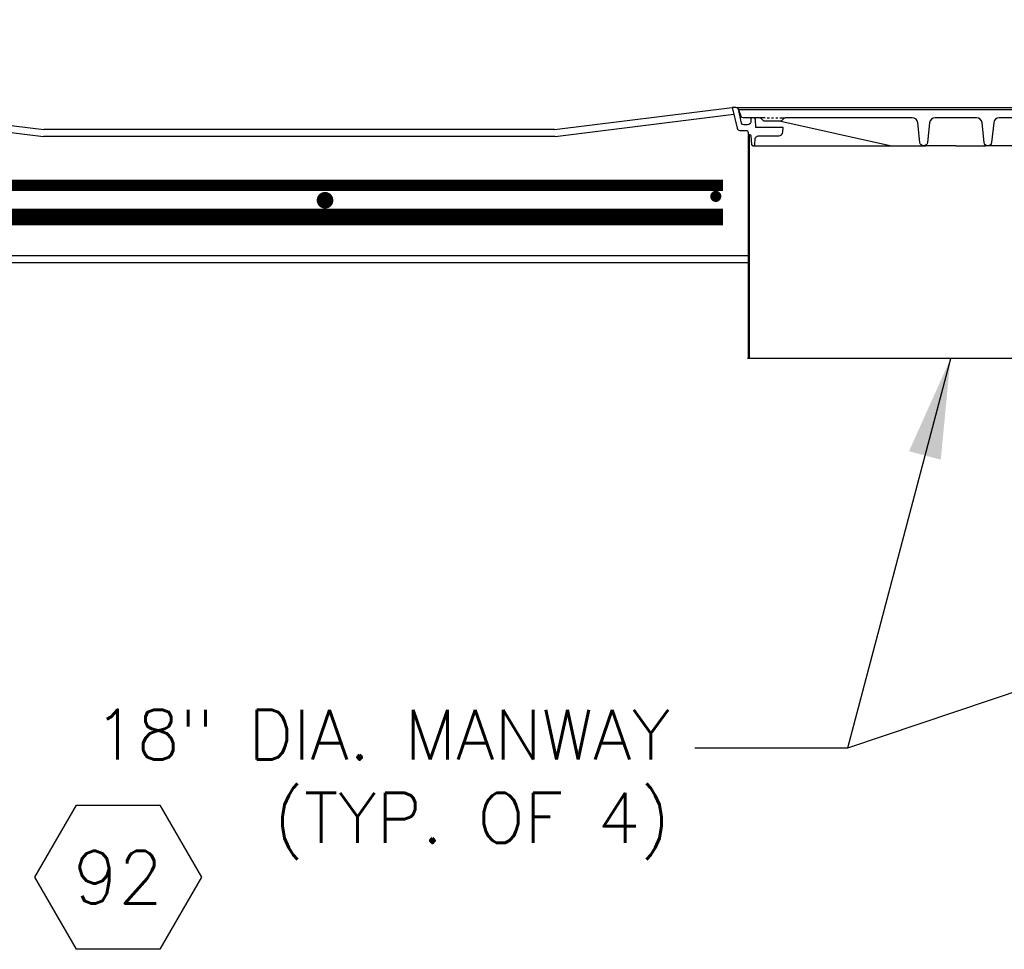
# Model space of a CAD drawing. Extents: x 2360 to 5106, y -824 to 622.
# Tile 68 of 124: x 3475 to 3520, y 465 to 506. Entities that reach past the tile are written whole.
import ezdxf
from ezdxf.enums import TextEntityAlignment as Align

# ---------------------------------------------------------------- set-up
doc = ezdxf.new("R2010")
doc.units = 0
doc.header["$MEASUREMENT"] = 0
doc.linetypes.add('HIDDEN', pattern=[0.375, 0.25, -0.125])
doc.linetypes.add('TANK-SLAB$0$DASHED', pattern=[0.75, 0.5, -0.25])
doc.layers.get('0').update_dxf_attribs({"linetype": 'CONTINUOUS'})
for name, color, linetype in [('REBAR', 4, 'TANK-SLAB$0$DASHED'), ('TANK-MANHOLE', 2, 'CONTINUOUS'), ('TANK-SLAB', 6, 'CONTINUOUS'), ('TEXT', 3, 'CONTINUOUS')]:
    doc.layers.add(name, color=color, linetype=linetype)
doc.styles.add('SIMPLEX', font='simplex')
doc.styles.add('TANK-SLAB$0$SIMPLEX', font='simplex')
doc.dimstyles.new('DIM48', dxfattribs={"dimscale": 48, "dimtxt": 0.09375, "dimasz": 0.09375, "dimexe": 0.0625, "dimexo": 0.0625, "dimgap": 0.0625, "dimtad": 1, "dimdec": 4, "dimzin": 3, "dimdsep": 46, "dimlunit": 4, "dimtxsty": 'SIMPLEX', "dimcen": 0, "dimclrd": 3, "dimclre": 3, "dimclrt": 3, "dimadec": 0, "dimazin": 0, "dimtfac": 1, "dimtdec": 4, "dimtofl": 0, "dimtmove": 2, "dimatfit": 3, "dimfxl": 1, "dimfrac": 2, "dimtolj": 1, "dimtzin": 3, "dimarcsym": 0})

# ---------------------------------------------------------------- blocks, each defined once
blk = doc.blocks.new('TANK-SLAB$0$HEX')
at = {"color": 3}
blk.add_lwpolyline([(-0.0577, 0.1), (-0.1155, 0), (-0.0577, -0.1), (0.0577, -0.1), (0.1155, 0), (0.0577, 0.1)], close=True, dxfattribs=at)
at = {"color": 3, "style": 'TANK-SLAB$0$SIMPLEX'}
blk.add_attdef('D#', text='', height=0.08, dxfattribs=at).set_placement((0, 0), align=Align.MIDDLE)

msp = doc.modelspace()

# ---------------------------------------------------------------- linework, layer by layer
at = {"layer": 'REBAR', "linetype": 'HIDDEN', "const_width": 0.5}
msp.add_lwpolyline([(3507.07997, 498.97139), (3468.79379, 498.97139)], dxfattribs=at)
at = {"layer": 'REBAR'}
for points, const_width in [([(3506.63236, 498.47139, 1), (3506.88236, 498.47139, 1)], 0.25), ([(3488.97708, 498.29581, 1), (3489.35208, 498.29581, 1)], 0.375)]:
    msp.add_lwpolyline(points, format="xyb", close=True, dxfattribs=dict(at, const_width=const_width))
at = {"layer": 'REBAR', "const_width": 0.75}
msp.add_lwpolyline([(3507.07997, 497.53689), (3468.79379, 497.53689)], dxfattribs=at)
at = {"layer": 'TANK-MANHOLE', "color": 1, "linetype": 'Continuous'}
for p, q in [((3507.6951, 502.47878), (3527.44283, 502.47878)), ((3507.80333, 502.38585), (3517.56341, 502.38585)), ((3508.97952, 502.00858), (3508.74096, 502.00858)), ((3509.07522, 502.00858), (3509.17093, 502.00858)), ((3509.26663, 502.00858), (3509.36234, 502.00858)), ((3509.45665, 502.00858), (3509.55236, 502.00858)), ((3509.64806, 502.00858), (3509.88662, 502.00858)), ((3509.6864, 501.85892), (3514.67349, 500.75495)), ((3508.26521, 501.22076), (3508.21805, 501.22076)), ((3508.21805, 501.22076), (3508.21805, 491.16767)), ((3508.26521, 501.25405), (3508.26521, 491.16767)), ((3508.44691, 500.75195), (3514.67806, 500.75195)), ((3514.69702, 500.75195), (3516.21801, 500.75195)), ((3517.56341, 500.75195), (3516.21801, 500.75195)), ((3517.56341, 500.75195), (3518.90882, 500.75195)), ((3520.40927, 500.75195), (3518.90882, 500.75195)), ((3526.90878, 491.16767), (3508.19216, 491.16767))]:
    msp.add_line(p, q, dxfattribs=at)
msp.add_lwpolyline([(3508.40115, 502.00858, 0.39953151), (3508.33873, 501.94923), (3508.33258, 501.82727, -0.39953151), (3508.19214, 501.69373), (3508.01387, 501.69373, -0.34858266), (3507.92257, 501.76618), (3507.77323, 502.40644, 0.35017412), (3507.68261, 502.47878), (3507.49953, 502.47878), (3507.71729, 501.53977, 0.3489397), (3507.83913, 501.44268), (3508.11957, 501.44268, -0.39805274), (3508.21387, 501.35413), (3508.21943, 501.25405), (3508.27231, 501.25405, -0.38836603), (3508.33456, 501.1971), (3508.36922, 500.80889, 0.38836603), (3508.43148, 500.75195), (3508.46075, 500.75195, 0.39889443), (3508.52317, 500.81116), (3508.53711, 501.07597, -0.39889443), (3508.66193, 501.1944), (3509.58982, 501.1944, 0.39805028), (3509.77703, 501.3715), (3509.78815, 501.57167), (3508.56203, 501.57167), (3508.54259, 501.94929, 0.39923087), (3508.48017, 502.00858)], format="xyb", close=True, dxfattribs=at)
msp.add_lwpolyline([(3525.24021, 502.00858), (3519.52013, 502.00858, 0.38381878), (3519.27151, 501.78475), (3519.17752, 500.89184, -0.38381878), (3519.02212, 500.75195), (3518.99386, 500.75195, -0.38381878), (3518.83847, 500.89184), (3518.74448, 501.78475, 0.38381878), (3518.4941, 502.00858), (3516.63134, 502.00858, 0.38336671), (3516.3824, 501.78514), (3516.28692, 500.8916, -0.38336671), (3516.13156, 500.75195), (3516.10473, 500.75195, -0.38336671), (3515.94937, 500.8916), (3515.85388, 501.78514, 0.38336671), (3515.6053, 502.00858), (3509.88662, 502.00858, 0.20067998), (3509.81988, 501.98067), (3509.72033, 501.87976, -0.20067998), (3509.65359, 501.85185), (3509.31379, 501.85185), (3508.97399, 501.85185, -0.20068244), (3508.90725, 501.87976), (3508.8077, 501.98067, 0.20068244), (3508.74096, 502.00858), (3507.98886, 502.00858, -0.31505809), (3507.9008, 502.07019), (3507.80888, 502.32205), (3507.80333, 502.38585), (3517.56341, 502.38585)], format="xyb", dxfattribs=at)
msp.add_lwpolyline([(3517.56341, 502.38585), (3527.32211, 502.38585)], dxfattribs=at)
msp.add_arc((3514.69702, 500.8457), 0.09375, 255.469185, 270, dxfattribs=at)
at = {"layer": 'TANK-SLAB', "color": 2, "linetype": 'Continuous'}
for p, q in [((3468.4961, 502.48059), (3476.51047, 501.47879)), ((3499.49961, 501.47879), (3507.49953, 502.47878)), ((3468.50714, 502.16427), (3476.49102, 501.16629)), ((3499.51906, 501.16629), (3507.5705, 502.17272)), ((3499.49961, 501.47879), (3476.51047, 501.47879)), ((3499.51906, 501.16629), (3476.49102, 501.16629)), ((3508.21805, 495.79129), (3467.38273, 495.79129)), ((3508.21805, 495.47879), (3467.38273, 495.47879))]:
    msp.add_line(p, q, dxfattribs=at)

# ---------------------------------------------------------------- block references
at = {"layer": 'TEXT'}
ref = msp.add_blockref('TANK-SLAB$0$HEX', (3479.84756, 467.80942), dxfattribs=dict(at, xscale=-32.48674340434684, yscale=32.48674340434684, zscale=32.48674340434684))
ref.add_attrib('D#', '92', dxfattribs={"layer": '0', "height": 2.3625, "style": 'TANK-SLAB$0$SIMPLEX'}).set_placement((3479.84756, 467.80942), align=Align.MIDDLE)

# ---------------------------------------------------------------- texts
at = {"layer": 'TEXT', "insert": (3504.70295, 475.3527), "char_height": 2.25, "width": 53.8771439, "attachment_point": 3, "style": 'SIMPLEX'}
msp.add_mtext('18" DIA. MANWAY\\P(TYP. OF 4)', dxfattribs=at)

# ---------------------------------------------------------------- leaders
at = {"layer": 'TEXT'}
for points in [[(3463.6816, 504.38936), (3509.03724, 596.37341), (3519.31419, 596.37341)], [(3564.71696, 491.16768), (3512.6819, 473.62026), (3505.81911, 473.62026)], [(3517.32379, 491.15452), (3512.6819, 473.62026), (3505.81911, 473.62026)]]:
    msp.add_leader(points, dimstyle='DIM48', override={"dimgap": 0.0625, "dimtad": 0}, dxfattribs=at)

doc.saveas('drawing.dxf')
